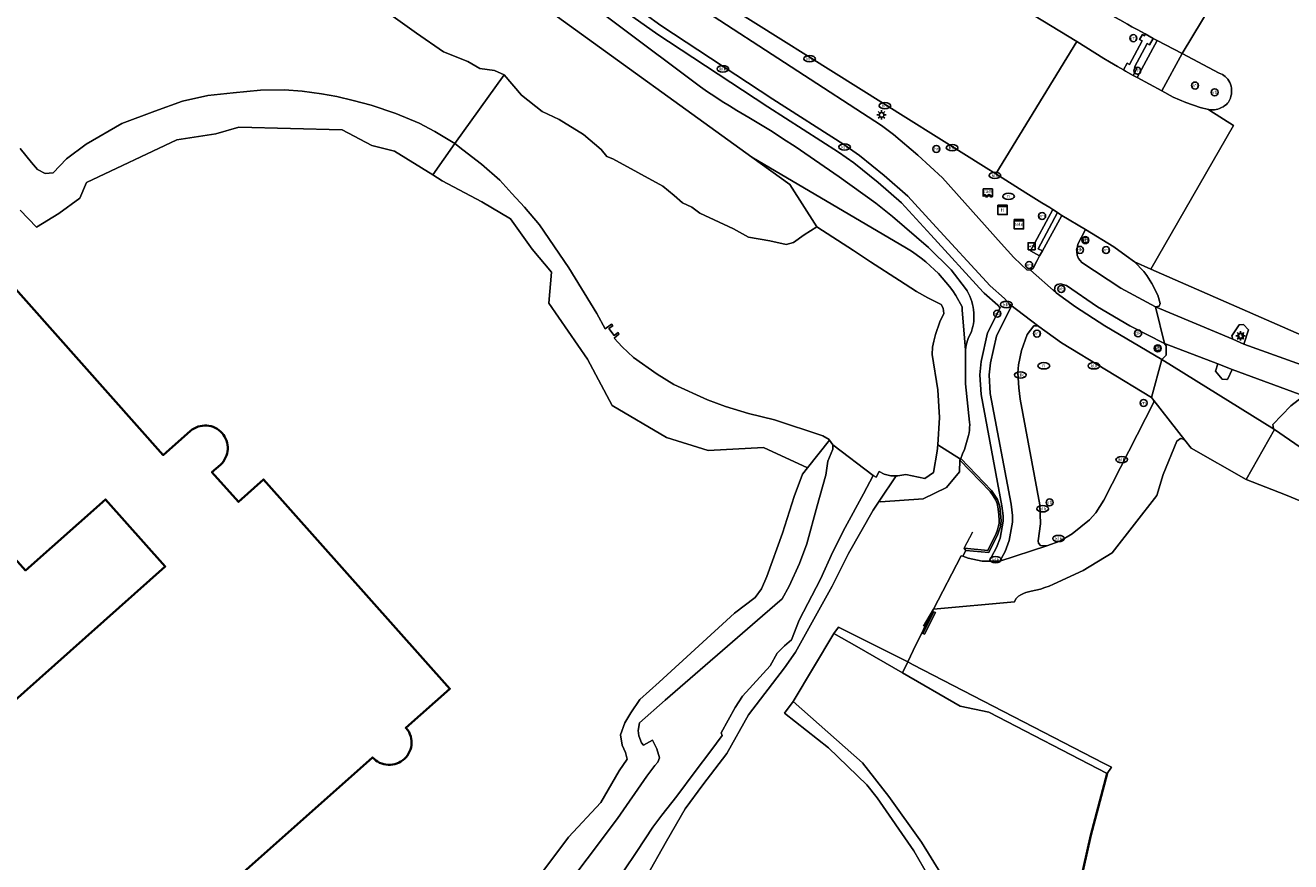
# Model space of a CAD drawing. Header units: metres. Extents: x 89394 to 92106, y 463550 to 466167.
# Tile 61 of 112: x 90767 to 90903, y 464585 to 464675. Entities that reach past the tile are written whole.
import ezdxf
from ezdxf.enums import TextEntityAlignment as Align

# ---------------------------------------------------------------- set-up
doc = ezdxf.new("R2010")
doc.units = ezdxf.units.M
for name, color, linetype, lineweight in [('B-PV-GK-BESCHOEIING-G', 253, 'OB-BESCHOEIING-BLOK', 35), ('B-PV-GR-BOUWLAND_BRAAKLIGGEND-GV', 200, 'Continuous', 13), ('B-PV-GW-TALUD_KRUIN-G', 90, 'Continuous', 18), ('B-PV-IE-MEUBILAIR-S', 7, 'Continuous', 25), ('B-PV-IE-TERREINAFSCHEIDING_KUNSTMATIG_HEKWERK-G', 20, 'IE-TERREINAFSCHEIDING_KUNSTMATIG-SO', 18), ('B-PV-IE-TERREINAFSCHEIDING_KUNSTMATIG_MUUR-G', 7, 'Continuous', 18), ('B-PV-IE-TERREINAFSCHEIDING_KUNSTMATIG_MUUR-GV', 7, 'Continuous', 18), ('B-PV-OG-BEBOUWING-GV', 7, 'Continuous', 35), ('B-PV-OG-TERREIN_ERF-GV', 50, 'Continuous', 18), ('B-PV-OG-TERREIN_OEVER-GV', 7, 'Continuous', 18), ('B-PV-OG-WATER_SLOOT-GV', 120, 'Continuous', 18), ('B-PV-OG-WEG-GV', 7, 'Continuous', 18), ('B-PV-VH-VERHARDING_ASFALT-GV', 210, 'Continuous', 18), ('B-PV-VH-VERHARDING_OPEN_TEGEL-GV', 90, 'Continuous', 18)]:
    doc.layers.add(name, color=color, linetype=linetype, lineweight=lineweight)
doc.styles.add('NLCS-ISO', font='NLCS-ISO.ttf')
doc.linetypes.add('IE-TERREINAFSCHEIDING_KUNSTMATIG-SO', pattern='A,4,[82,NLCS.SHX,S=0.75,R=90,X=0,Y=0],4,-2', length=10)
doc.linetypes.add('OB-BESCHOEIING-BLOK', pattern='A,6,-1,[152,NLCS.SHX,S=2,R=0,X=-1,Y=0]', length=7)

# ---------------------------------------------------------------- blocks, each defined once
blk = doc.blocks.new('SIE-MEUBILAIR_BORD_VERKEER-SO')
blk.add_lwpolyline([(-0.5625, -0.5625), (0.5625, -0.5625), (0.5625, 0.5625), (-0.5625, 0.5625)], close=True)
at = {"style": 'NLCS-ISO'}
blk.add_text('vb', height=0.75, dxfattribs=at).set_placement((0, 0), align=Align.MIDDLE_CENTER)
blk = doc.blocks.new('SIE-MEUBILAIR_BORD_WEGWIJZER-SO')
blk.add_lwpolyline([(-0.75, -0.75), (0.75, -0.75), (0.75, 0.75), (-0.75, 0.75)], close=True)
at = {"style": 'NLCS-ISO'}
blk.add_text('ww', height=0.75, dxfattribs=at).set_placement((0, 0.125), align=Align.MIDDLE_CENTER)
blk = doc.blocks.new('SIE-MEUBILAIR_KAST_TEL-SO')
for points in [[(-1, 1), (1, 1), (1, 0.84), (-1, 0.84)], [(-1, 0.76), (1, 0.76), (1, -1), (-1, -1)]]:
    blk.add_lwpolyline(points, close=True)
at = {"style": 'NLCS-ISO'}
blk.add_text('tl', height=0.75, dxfattribs=at).set_placement((0, 0), align=Align.MIDDLE_CENTER)
blk = doc.blocks.new('SIE-MEUBILAIR_KAST_TELECOM-SO')
for points in [[(-1, 1), (1, 1), (1, 0.84), (-1, 0.84)], [(-1, 0.76), (1, 0.76), (1, -1), (-1, -1)]]:
    blk.add_lwpolyline(points, close=True)
at = {"style": 'NLCS-ISO'}
blk.add_text('tele', height=0.75, dxfattribs=at).set_placement((0, 0), align=Align.MIDDLE_CENTER)
blk = doc.blocks.new('SIE-MEUBILAIR_PAAL_VRI-SO')
blk.add_circle((0, 0), 0.75)
at = {"style": 'NLCS-ISO'}
blk.add_text('vri', height=0.75, dxfattribs=at).set_placement((-0.08, 0.07), align=Align.MIDDLE_CENTER)
blk = doc.blocks.new('SIE-MEUBILAIR_PAAL_VERKEERSBORD-SO')
blk.add_circle((0, 0), 0.75)
at = {"style": 'NLCS-ISO'}
blk.add_text('vb', height=0.75, dxfattribs=at).set_placement((0, 0.07), align=Align.MIDDLE_CENTER)
blk = doc.blocks.new('SIE-MEUBILAIR_PAAL_LICHTMAST-SO')
for points in [[(-0.62, 0), (-1, 0)], [(-0.71, 0.71), (-0.44, 0.44)], [(0, 1), (0, 0.62)], [(0.44, 0.44), (0.71, 0.71)], [(1, 0), (0.62, 0)], [(-0.71, -0.71), (-0.44, -0.44)], [(0, -0.62), (0, -1)], [(0.44, -0.44), (0.71, -0.71)]]:
    blk.add_lwpolyline(points)
blk.add_circle((0, 0), 0.5)
blk = doc.blocks.new('SIE-MEUBILAIR_PAAL_HECTOMETER-SO')
blk.add_circle((0, 0), 0.75)
at = {"style": 'NLCS-ISO'}
blk.add_text('hm', height=0.75, dxfattribs=at).set_placement((0.16, 0.07), align=Align.MIDDLE_CENTER)
blk = doc.blocks.new('SIE-MEUBILAIR_PAAL_DRUKKNOPPAAL-SO')
blk.add_circle((0, 0), 0.75)
at = {"style": 'NLCS-ISO'}
blk.add_text('dk', height=0.75, dxfattribs=at).set_placement((0, 0.07), align=Align.MIDDLE_CENTER)
blk = doc.blocks.new('SIE-MEUBILAIR_PUT_KOLK-SO')
blk.add_ellipse((0, 0), major_axis=(1.25, 0), ratio=0.54)
at = {"style": 'NLCS-ISO'}
blk.add_text('klk', height=0.75, dxfattribs=at).set_placement((0.03, 0), align=Align.MIDDLE_CENTER)
blk = doc.blocks.new('SIE-MEUBILAIR_PUT_RIOOLPUT-SO')
blk.add_ellipse((0, 0), major_axis=(1.25, 0), ratio=0.54)
at = {"style": 'NLCS-ISO'}
blk.add_text('ri', height=0.75, dxfattribs=at).set_placement((-0.04, 0.07), align=Align.MIDDLE_CENTER)
blk = doc.blocks.new('SIE-MEUBILAIR_SENSOR_CAMERA-SO')
for p, q in [((1, 0.5), (-1, 0.5)), ((-1, 0.5), (-1, -1.125)), ((1, -1.125), (1, 0.5))]:
    blk.add_line(p, q)
for centre, start, end in [((-0.75, -1.0625), 36.869898, 143.130102), ((-0.75, -1.1875), 36.869898, 143.130102), ((-0.75, -1.3125), 36.869898, 143.130102), ((-0.25, -0.6875), 216.869898, 323.130102), ((-0.25, -0.8125), 216.869898, 323.130102), ((-0.25, -0.9375), 216.869898, 323.130102), ((0.25, -1.0625), 36.869898, 143.130102), ((0.25, -1.1875), 36.869898, 143.130102), ((0.25, -1.3125), 36.869898, 143.130102), ((0.75, -0.6875), 216.869898, 323.130102), ((0.75, -0.8125), 216.869898, 323.130102), ((0.75, -0.9375), 216.869898, 323.130102)]:
    blk.add_arc(centre, 0.3125, start, end)
at = {"style": 'NLCS-ISO'}
blk.add_text('cam', height=0.75, dxfattribs=at).set_placement((0, 0), align=Align.MIDDLE_CENTER)

msp = doc.modelspace()

# ---------------------------------------------------------------- linework, layer by layer
at = {"layer": 'B-PV-GK-BESCHOEIING-G', "flags": 128}
msp.add_lwpolyline([(90883.153, 464594.645), (90881.399, 464588.067), (90878.645, 464575.808), (90876.019, 464563.085), (90871.978, 464534.186)], dxfattribs=at)
at = {"layer": 'B-PV-GR-BOUWLAND_BRAAKLIGGEND-GV', "flags": 128}
for points in [[(90924.114, 464615.386), (90902.196, 464624.463), (90897.987, 464626.086), (90892.13, 464629.459), (90891.428, 464630.323), (90891.3, 464630.43), (90890.991, 464630.489), (90890.604, 464630.213), (90889.129, 464626.642), (90888.433, 464624.399), (90883.664, 464618.258), (90880.565, 464616.361), (90877.408, 464614.898), (90876.944, 464614.705), (90876.471, 464614.534), (90875.991, 464614.385), (90875.505, 464614.258), (90875.013, 464614.153), (90874.729, 464614.087), (90874.452, 464613.999), (90874.182, 464613.889), (90873.922, 464613.759), (90873.673, 464613.608), (90873.366, 464613.321), (90873.231, 464613.03), (90864.553, 464612.237), (90862.409, 464607.82), (90861.809, 464606.583), (90862.387, 464606.292), (90882.728, 464595.765), (90883.586, 464595.321), (90883.153, 464594.645), (90881.399, 464588.067), (90878.645, 464575.808)], [(90864.61, 464582.676), (90862.474, 464586.36), (90858.526, 464592.036), (90857.425, 464593.45), (90853.346, 464597.411), (90848.632, 464601.097), (90849.553, 464602.346), (90853.894, 464609.631), (90854.423, 464610.302), (90861.809, 464606.583), (90862.409, 464607.82), (90864.553, 464612.237), (90867.534, 464617.941), (90867.7, 464617.884), (90868.035, 464618.522), (90867.854, 464618.75), (90870.375, 464618.516), (90871.257, 464620.331), (90871.405, 464620.725), (90871.522, 464621.129), (90871.572, 464621.399), (90871.589, 464621.674), (90871.56, 464622.358), (90871.455, 464623.173), (90871.365, 464623.535), (90871.219, 464623.879), (90870.94, 464624.356), (90870.61, 464624.8), (90867.368, 464628.162), (90867.333, 464626.913), (90865.968, 464625.254), (90863.448, 464624.024), (90858.886, 464623.715), (90858.757, 464623.775), (90858.129, 464622.828), (90855.486, 464618.174), (90853.745, 464614.68), (90849.808, 464607.623), (90848.63, 464605.938), (90844.786, 464600.925), (90842.45, 464596.78), (90839.911, 464593.451), (90838.017, 464590.884), (90836.013, 464587.399), (90833.822, 464583.557)]]:
    msp.add_lwpolyline(points, dxfattribs=at)
msp.add_lwpolyline([(90863.612, 464609.549), (90863.434, 464609.639), (90864.601, 464611.954), (90864.779, 464611.864)], close=True, dxfattribs=at)
at = {"layer": 'B-PV-GW-TALUD_KRUIN-G', "flags": 128}
msp.add_lwpolyline([(90868.002, 464639.978), (90868.024, 464640.228), (90868.064, 464640.476), (90868.121, 464640.72), (90868.195, 464640.96), (90868.285, 464641.195), (90868.391, 464641.422), (90868.512, 464641.677), (90868.617, 464641.939), (90868.705, 464642.207), (90868.776, 464642.48), (90868.831, 464642.756), (90868.868, 464643.036), (90868.89, 464643.338), (90868.894, 464643.64), (90868.881, 464643.943), (90868.85, 464644.244), (90868.802, 464644.543), (90868.737, 464644.838), (90868.653, 464645.138), (90868.551, 464645.433), (90868.434, 464645.721), (90868.3, 464646.003), (90868.151, 464646.276), (90867.987, 464646.541), (90866.438, 464648.543), (90864.04, 464650.921), (90860.186, 464654.248), (90858.393, 464655.668), (90854.489, 464658.493), (90849.762, 464661.723), (90848.539, 464662.526), (90847.307, 464663.314), (90846.064, 464664.087), (90844.813, 464664.844), (90843.552, 464665.586), (90842.75, 464666.061), (90841.958, 464666.552), (90841.175, 464667.058), (90840.402, 464667.579), (90839.64, 464668.115), (90822.171, 464681.218)], dxfattribs=at)
at = {"layer": 'B-PV-IE-TERREINAFSCHEIDING_KUNSTMATIG_HEKWERK-G', "flags": 128}
for points in [[(90867.854, 464618.75), (90868.767, 464620.498)], [(90863.506, 464610.426), (90864.553, 464612.237)]]:
    msp.add_lwpolyline(points, dxfattribs=at)
at = {"layer": 'B-PV-IE-TERREINAFSCHEIDING_KUNSTMATIG_MUUR-G', "flags": 128}
for points in [[(90868.035, 464618.522), (90870.5, 464618.294), (90871.448, 464620.244), (90871.726, 464621.078), (90871.799, 464621.673), (90871.662, 464623.208), (90871.406, 464623.975), (90870.769, 464624.937), (90867.486, 464628.35)], [(90867.486, 464628.35), (90870.769, 464624.937), (90871.406, 464623.975), (90871.662, 464623.208), (90871.799, 464621.673), (90871.726, 464621.078), (90871.448, 464620.244), (90870.5, 464618.294), (90868.035, 464618.522)]]:
    msp.add_lwpolyline(points, dxfattribs=at)
at = {"layer": 'B-PV-IE-TERREINAFSCHEIDING_KUNSTMATIG_MUUR-GV', "flags": 128}
for points in [[(90867.438, 464628.273), (90867.368, 464628.162), (90870.61, 464624.8), (90870.94, 464624.356), (90871.219, 464623.879), (90871.365, 464623.535), (90871.455, 464623.173), (90871.56, 464622.358), (90871.589, 464621.674), (90871.572, 464621.399), (90871.522, 464621.129), (90871.405, 464620.725), (90871.257, 464620.331), (90870.375, 464618.516), (90867.854, 464618.75), (90868.035, 464618.522), (90870.5, 464618.294), (90871.448, 464620.244), (90871.726, 464621.078), (90871.799, 464621.673), (90871.662, 464623.208), (90871.406, 464623.975), (90870.769, 464624.937), (90867.486, 464628.35)], [(90864.601, 464611.954), (90863.434, 464609.639), (90863.612, 464609.549), (90864.779, 464611.864)]]:
    msp.add_lwpolyline(points, close=True, dxfattribs=at)
at = {"layer": 'B-PV-OG-BEBOUWING-GV', "flags": 128}
for points in [[(90770.497, 464566.047), (90804.577, 464596.375), (90804.744, 464596.205), (90804.927, 464596.052), (90805.125, 464595.918), (90805.334, 464595.805), (90805.555, 464595.713), (90805.783, 464595.644), (90806.017, 464595.597), (90806.254, 464595.575), (90806.492, 464595.575), (90806.73, 464595.6), (90806.963, 464595.648), (90807.191, 464595.72), (90807.41, 464595.813), (90807.619, 464595.928), (90807.815, 464596.063), (90807.997, 464596.217), (90808.163, 464596.389), (90808.311, 464596.576), (90808.439, 464596.777), (90808.547, 464596.99), (90808.633, 464597.212), (90808.697, 464597.442), (90808.737, 464597.677), (90808.753, 464597.915), (90808.746, 464598.153), (90808.715, 464598.39), (90808.661, 464598.622), (90808.584, 464598.847), (90808.484, 464599.064), (90808.364, 464599.27), (90808.138, 464599.524), (90812.85, 464603.72), (90792.918, 464626.103), (90790.229, 464623.709), (90787.41, 464626.875), (90788.321, 464627.687), (90788.484, 464627.854), (90788.63, 464628.037), (90788.758, 464628.232), (90788.867, 464628.439), (90788.955, 464628.655), (90789.021, 464628.879), (90789.066, 464629.109), (90789.088, 464629.341), (90789.088, 464629.575), (90789.066, 464629.807), (90789.021, 464630.037), (90788.954, 464630.26), (90788.865, 464630.477), (90788.757, 464630.684), (90788.628, 464630.879), (90788.482, 464631.061), (90788.319, 464631.228), (90788.14, 464631.379), (90787.948, 464631.511), (90787.743, 464631.624), (90787.529, 464631.718), (90787.307, 464631.79), (90787.079, 464631.84), (90786.847, 464631.868), (90786.613, 464631.873), (90786.38, 464631.856), (90786.15, 464631.817), (90785.925, 464631.755), (90785.706, 464631.672), (90785.497, 464631.568), (90785.299, 464631.445), (90785.113, 464631.303), (90782.199, 464628.71), (90761.877, 464651.547)], [(90747.534, 464638.783), (90767.477, 464616.372), (90776.016, 464623.971), (90782.418, 464616.777), (90750.572, 464588.437)]]:
    msp.add_lwpolyline(points, dxfattribs=at)
at = {"layer": 'B-PV-OG-TERREIN_ERF-GV', "flags": 128}
for points in [[(90821.734, 464582.744), (90825.54, 464587.844), (90829.001, 464591.557), (90830.942, 464594.951), (90831.81, 464596.181), (90831.639, 464596.892), (90831.271, 464597.681), (90831.078, 464598.777), (90831.572, 464600.06), (90832.194, 464601.124), (90833.16, 464602.55), (90835.236, 464604.431), (90843.301, 464611.8), (90845.491, 464613.468), (90846.186, 464614.391), (90846.728, 464615.738), (90848.419, 464620.35), (90849.663, 464624.279), (90850.566, 464626.674), (90851.094, 464627.343), (90846.384, 464629.535), (90840.466, 464629.215), (90836.031, 464630.585), (90830.209, 464634.013), (90827.582, 464638.975), (90823.445, 464644.969), (90823.701, 464648.291), (90821.637, 464650.735), (90819.33, 464653.989), (90816.28, 464655.817), (90812.037, 464658.058), (90811.013, 464658.696), (90806.924, 464661.241), (90804.503, 464661.822), (90801.345, 464663.524), (90790.273, 464663.793), (90787.829, 464663.078), (90783.666, 464662.442), (90773.997, 464657.88), (90773.269, 464656.212), (90771.045, 464654.553), (90768.641, 464653.111), (90766.893, 464654.927)], [(90761.877, 464651.547), (90782.199, 464628.71), (90785.113, 464631.303), (90785.299, 464631.445), (90785.497, 464631.568), (90785.706, 464631.672), (90785.925, 464631.755), (90786.15, 464631.817), (90786.38, 464631.856), (90786.613, 464631.873), (90786.847, 464631.868), (90787.079, 464631.84), (90787.307, 464631.79), (90787.529, 464631.718), (90787.743, 464631.624), (90787.948, 464631.511), (90788.14, 464631.379), (90788.319, 464631.228), (90788.482, 464631.061), (90788.628, 464630.879), (90788.757, 464630.684), (90788.865, 464630.477), (90788.954, 464630.26), (90789.021, 464630.037), (90789.066, 464629.807), (90789.088, 464629.575), (90789.088, 464629.341), (90789.066, 464629.109), (90789.021, 464628.879), (90788.955, 464628.655), (90788.867, 464628.439), (90788.758, 464628.232), (90788.63, 464628.037), (90788.484, 464627.854), (90788.321, 464627.687), (90787.41, 464626.875), (90790.229, 464623.709), (90792.918, 464626.103), (90812.85, 464603.72), (90808.138, 464599.524), (90808.364, 464599.27), (90808.484, 464599.064), (90808.584, 464598.847), (90808.661, 464598.622), (90808.715, 464598.39), (90808.746, 464598.153), (90808.753, 464597.915), (90808.737, 464597.677), (90808.697, 464597.442), (90808.633, 464597.212), (90808.547, 464596.99), (90808.439, 464596.777), (90808.311, 464596.576), (90808.163, 464596.389), (90807.997, 464596.217), (90807.815, 464596.063), (90807.619, 464595.928), (90807.41, 464595.813), (90807.191, 464595.72), (90806.963, 464595.648), (90806.73, 464595.6), (90806.492, 464595.575), (90806.254, 464595.575), (90806.017, 464595.597), (90805.783, 464595.644), (90805.555, 464595.713), (90805.334, 464595.805), (90805.125, 464595.918), (90804.927, 464596.052), (90804.744, 464596.205), (90804.577, 464596.375), (90770.497, 464566.047)], [(90750.572, 464588.437), (90782.418, 464616.777), (90776.016, 464623.971), (90767.477, 464616.372), (90747.534, 464638.783)]]:
    msp.add_lwpolyline(points, dxfattribs=at)
at = {"layer": 'B-PV-OG-TERREIN_OEVER-GV', "flags": 128}
for points in [[(90803.899, 464677.731), (90809.271, 464673.835), (90812.161, 464671.853), (90814.752, 464670.801), (90816.062, 464670.08), (90817.608, 464669.866), (90818.669, 464669.385), (90820.525, 464667.204), (90822.705, 464665.469), (90824.536, 464664.622), (90827.151, 464663), (90829.04, 464661.41), (90829.648, 464660.645), (90830.282, 464660.421), (90835.607, 464657.472), (90836.817, 464656.487), (90837.715, 464655.7), (90838.738, 464655.251), (90839.58, 464654.591), (90843.175, 464652.901), (90844.8, 464652.035), (90847.052, 464651.628), (90848.813, 464651.236), (90849.608, 464651.445), (90850.726, 464652.258), (90852.075, 464653.118), (90849.219, 464657.654), (90845.145, 464660.59), (90823.702, 464676.041)], [(90766.893, 464654.927), (90768.641, 464653.111), (90771.045, 464654.553), (90773.269, 464656.212), (90773.997, 464657.88), (90783.666, 464662.442), (90787.829, 464663.078), (90790.273, 464663.793), (90801.345, 464663.524), (90804.503, 464661.822), (90806.924, 464661.241), (90811.013, 464658.696), (90813.388, 464662.043), (90811.237, 464663.326), (90809.564, 464664.212), (90807.06, 464665.238), (90804.441, 464666.135), (90802.497, 464666.651), (90800.758, 464667.08), (90799.107, 464667.368), (90797.064, 464667.661), (90795.157, 464667.775), (90792.615, 464667.737), (90789.687, 464667.455), (90786.972, 464667.162), (90784.274, 464666.575), (90781.293, 464665.519), (90777.764, 464664.177), (90773.945, 464661.967), (90771.861, 464660.396), (90770.42, 464658.894), (90769.562, 464658.853), (90768.757, 464659.276), (90768.099, 464660.01), (90766.904, 464661.509)], [(90823.325, 464579.924), (90827.524, 464585.506), (90830.779, 464589.822), (90833.91, 464594.37), (90834.754, 464595.511), (90835.084, 464595.867), (90835.265, 464596.329), (90834.966, 464597.286), (90834.525, 464598.199), (90833.546, 464597.684), (90833.348, 464597.945), (90833.064, 464598.668), (90832.984, 464599.265), (90833.124, 464600.056), (90835.875, 464602.508), (90846.273, 464611.533), (90848.386, 464613.318), (90849.116, 464614.682), (90850.246, 464617.128), (90851.024, 464619.232), (90852.121, 464623.271), (90853.025, 464626.444), (90853.061, 464626.571), (90853.276, 464628.06), (90853.794, 464629.332), (90853.787, 464629.806), (90853.433, 464630.306), (90851.094, 464627.343), (90850.566, 464626.674), (90849.663, 464624.279), (90848.419, 464620.35), (90846.728, 464615.738), (90846.186, 464614.391), (90845.491, 464613.468), (90843.301, 464611.8), (90835.236, 464604.431), (90833.16, 464602.55), (90832.194, 464601.124), (90831.572, 464600.06), (90831.078, 464598.777), (90831.271, 464597.681), (90831.639, 464596.892), (90831.81, 464596.181), (90830.942, 464594.951), (90829.001, 464591.557), (90825.54, 464587.844), (90821.734, 464582.744)], [(90833.822, 464583.557), (90836.013, 464587.399), (90838.017, 464590.884), (90839.911, 464593.451), (90842.45, 464596.78), (90844.786, 464600.925), (90848.63, 464605.938), (90849.808, 464607.623), (90853.745, 464614.68), (90855.486, 464618.174), (90858.129, 464622.828), (90858.757, 464623.775), (90860.563, 464626.503), (90860.019, 464626.509), (90859.305, 464626.688), (90858.771, 464626.949), (90858.428, 464626.351), (90858.125, 464626.522), (90857.071, 464624.56), (90855.137, 464620.96), (90853.799, 464618.35), (90852.472, 464615.444), (90850.186, 464611.064), (90849.368, 464608.935), (90848.649, 464608.306), (90847.844, 464607.52), (90847.097, 464606.173), (90844.14, 464602.928), (90843.349, 464601.723), (90841.865, 464599.016), (90841.964, 464598.729), (90840.754, 464597.07), (90839.091, 464594.852), (90837.112, 464592.243), (90835.508, 464590.184), (90834.557, 464588.895), (90832.84, 464586.311), (90831.462, 464584.232)], [(90867.404, 464580.587), (90863.284, 464587.292), (90859.806, 464592.2), (90856.982, 464595.792), (90849.553, 464602.346), (90848.632, 464601.097), (90853.346, 464597.411), (90857.425, 464593.45), (90858.526, 464592.036), (90862.474, 464586.36), (90864.61, 464582.676)]]:
    msp.add_lwpolyline(points, dxfattribs=at)
for points in [[(90822.442, 464653.328), (90820.818, 464655.232), (90819.489, 464656.699), (90818.207, 464658.111), (90816.241, 464659.85), (90814.242, 464661.371), (90813.388, 464662.043), (90811.013, 464658.696), (90812.037, 464658.058), (90816.28, 464655.817), (90819.33, 464653.989), (90821.637, 464650.735), (90823.701, 464648.291), (90823.445, 464644.969), (90827.582, 464638.975), (90830.209, 464634.013), (90836.031, 464630.585), (90840.466, 464629.215), (90846.384, 464629.535), (90851.094, 464627.343), (90853.433, 464630.306), (90853.393, 464630.363), (90852.738, 464630.789), (90847.578, 464632.501), (90844.785, 464633.168), (90842.339, 464633.902), (90840.39, 464634.63), (90836.798, 464636.28), (90835, 464637.36), (90832.471, 464639.137), (90831.256, 464640.308), (90830.408, 464641.219), (90830.93, 464641.636), (90830.831, 464641.822), (90830.411, 464641.507), (90829.857, 464642.25), (90830.285, 464642.546), (90830.149, 464642.732), (90829.471, 464642.208), (90828.554, 464643.853), (90825.571, 464648.747)], [(90845.145, 464660.59), (90849.219, 464657.654), (90852.075, 464653.118), (90856.004, 464650.598), (90857.819, 464649.381), (90860.942, 464647.384), (90862.745, 464646.204), (90863.976, 464645.527), (90865.395, 464644.838), (90865.616, 464644.427), (90865.655, 464643.857), (90865.246, 464642.972), (90864.784, 464641.608), (90864.601, 464640.897), (90864.441, 464640.249), (90864.43, 464639.472), (90865.021, 464635.677), (90865.224, 464632.72), (90865.013, 464629.8), (90867.438, 464628.273), (90867.486, 464628.35), (90867.683, 464628.833), (90867.864, 464629.323), (90868.028, 464629.818), (90868.174, 464630.319), (90868.304, 464630.824), (90868.363, 464631.102), (90868.406, 464631.383), (90868.43, 464631.667), (90868.437, 464631.951), (90868.426, 464632.235), (90867.997, 464636.35), (90868.002, 464639.978), (90867.648, 464644.218), (90867.616, 464644.564), (90866.967, 464645.771), (90866.631, 464646.27), (90866.275, 464646.755), (90865.901, 464647.226), (90865.509, 464647.682), (90865.1, 464648.123), (90864.674, 464648.547), (90864.209, 464648.976), (90863.729, 464649.387), (90863.233, 464649.78), (90862.724, 464650.154), (90862.201, 464650.51), (90861.665, 464650.846)], [(90867.368, 464628.162), (90867.438, 464628.273), (90865.013, 464629.8), (90864.964, 464629.12), (90864.578, 464626.851), (90863.623, 464626.22), (90861.594, 464626.636), (90860.763, 464626.501), (90860.563, 464626.503), (90858.757, 464623.775), (90858.886, 464623.715), (90863.448, 464624.024), (90865.968, 464625.254), (90867.333, 464626.913)], [(90854.423, 464610.302), (90853.894, 464609.631), (90856.361, 464608.22), (90861.242, 464605.416), (90861.809, 464606.583)], [(90861.809, 464606.583), (90861.242, 464605.416), (90867.426, 464601.864), (90870.494, 464601.216), (90883.153, 464594.645), (90883.586, 464595.321), (90882.728, 464595.765), (90862.387, 464606.292)]]:
    msp.add_lwpolyline(points, close=True, dxfattribs=at)
at = {"layer": 'B-PV-OG-WATER_SLOOT-GV', "flags": 128}
for points in [[(90766.904, 464661.509), (90768.099, 464660.01), (90768.757, 464659.276), (90769.562, 464658.853), (90770.42, 464658.894), (90771.861, 464660.396), (90773.945, 464661.967), (90777.764, 464664.177), (90781.293, 464665.519), (90784.274, 464666.575), (90786.972, 464667.162), (90789.687, 464667.455), (90792.615, 464667.737), (90795.157, 464667.775), (90797.064, 464667.661), (90799.107, 464667.368), (90800.758, 464667.08), (90802.497, 464666.651), (90804.441, 464666.135), (90807.06, 464665.238), (90809.564, 464664.212), (90811.237, 464663.326), (90813.388, 464662.043), (90818.669, 464669.385), (90817.608, 464669.866), (90816.062, 464670.08), (90814.752, 464670.801), (90812.161, 464671.853), (90809.271, 464673.835), (90803.899, 464677.731)], [(90831.462, 464584.232), (90832.84, 464586.311), (90834.557, 464588.895), (90835.508, 464590.184), (90837.112, 464592.243), (90839.091, 464594.852), (90840.754, 464597.07), (90841.964, 464598.729), (90841.865, 464599.016), (90843.349, 464601.723), (90844.14, 464602.928), (90847.097, 464606.173), (90847.844, 464607.52), (90848.649, 464608.306), (90849.368, 464608.935), (90850.186, 464611.064), (90852.472, 464615.444), (90853.799, 464618.35), (90855.137, 464620.96), (90857.071, 464624.56), (90858.125, 464626.522), (90853.787, 464629.806), (90853.794, 464629.332), (90853.276, 464628.06), (90853.061, 464626.571), (90853.025, 464626.444), (90852.121, 464623.271), (90851.024, 464619.232), (90850.246, 464617.128), (90849.116, 464614.682), (90848.386, 464613.318), (90846.273, 464611.533), (90835.875, 464602.508), (90833.124, 464600.056), (90832.984, 464599.265), (90833.064, 464598.668), (90833.348, 464597.945), (90833.546, 464597.684), (90834.525, 464598.199), (90834.966, 464597.286), (90835.265, 464596.329), (90835.084, 464595.867), (90834.754, 464595.511), (90833.91, 464594.37), (90830.779, 464589.822), (90827.524, 464585.506), (90823.325, 464579.924)], [(90878.645, 464575.808), (90881.399, 464588.067), (90883.153, 464594.645), (90870.494, 464601.216), (90867.426, 464601.864), (90861.242, 464605.416), (90856.361, 464608.22), (90853.894, 464609.631), (90849.553, 464602.346), (90856.982, 464595.792), (90859.806, 464592.2), (90863.284, 464587.292), (90867.404, 464580.587)]]:
    msp.add_lwpolyline(points, dxfattribs=at)
msp.add_lwpolyline([(90860.942, 464647.384), (90857.819, 464649.381), (90856.004, 464650.598), (90852.075, 464653.118), (90850.726, 464652.258), (90849.608, 464651.445), (90848.813, 464651.236), (90847.052, 464651.628), (90844.8, 464652.035), (90843.175, 464652.901), (90839.58, 464654.591), (90838.738, 464655.251), (90837.715, 464655.7), (90836.817, 464656.487), (90835.607, 464657.472), (90830.282, 464660.421), (90829.648, 464660.645), (90829.04, 464661.41), (90827.151, 464663), (90824.536, 464664.622), (90822.705, 464665.469), (90820.525, 464667.204), (90818.669, 464669.385), (90813.388, 464662.043), (90814.242, 464661.371), (90816.241, 464659.85), (90818.207, 464658.111), (90819.489, 464656.699), (90820.818, 464655.232), (90822.442, 464653.328), (90825.571, 464648.747), (90828.554, 464643.853), (90829.471, 464642.208), (90830.149, 464642.732), (90830.285, 464642.546), (90829.857, 464642.25), (90830.411, 464641.507), (90830.831, 464641.822), (90830.93, 464641.636), (90830.408, 464641.219), (90831.256, 464640.308), (90832.471, 464639.137), (90835, 464637.36), (90836.798, 464636.28), (90840.39, 464634.63), (90842.339, 464633.902), (90844.785, 464633.168), (90847.578, 464632.501), (90852.738, 464630.789), (90853.393, 464630.363), (90853.433, 464630.306), (90853.787, 464629.806), (90858.125, 464626.522), (90858.428, 464626.351), (90858.771, 464626.949), (90859.305, 464626.688), (90860.019, 464626.509), (90860.563, 464626.503), (90860.763, 464626.501), (90861.594, 464626.636), (90863.623, 464626.22), (90864.578, 464626.851), (90864.964, 464629.12), (90865.013, 464629.8), (90865.224, 464632.72), (90865.021, 464635.677), (90864.43, 464639.472), (90864.441, 464640.249), (90864.601, 464640.897), (90864.784, 464641.608), (90865.246, 464642.972), (90865.655, 464643.857), (90865.616, 464644.427), (90865.395, 464644.838), (90863.976, 464645.527), (90862.745, 464646.204)], close=True, dxfattribs=at)
at = {"layer": 'B-PV-OG-WEG-GV', "flags": 128}
for points in [[(90822.171, 464681.218), (90839.64, 464668.115), (90840.402, 464667.579), (90841.175, 464667.058), (90841.958, 464666.552), (90842.75, 464666.061), (90843.552, 464665.586), (90844.813, 464664.844), (90846.064, 464664.087), (90847.307, 464663.314), (90848.539, 464662.526), (90849.762, 464661.723), (90854.489, 464658.493), (90858.393, 464655.668), (90860.186, 464654.248), (90864.04, 464650.921), (90866.438, 464648.543), (90867.987, 464646.541), (90868.151, 464646.276), (90868.3, 464646.003), (90868.434, 464645.721), (90868.551, 464645.433), (90868.653, 464645.138), (90868.737, 464644.838), (90868.802, 464644.543), (90868.85, 464644.244), (90868.881, 464643.943), (90868.894, 464643.64), (90868.89, 464643.338), (90868.868, 464643.036), (90868.831, 464642.756), (90868.776, 464642.48), (90868.705, 464642.207), (90868.617, 464641.939), (90868.512, 464641.677), (90868.391, 464641.422), (90868.285, 464641.195), (90868.195, 464640.96), (90868.121, 464640.72), (90868.064, 464640.476), (90868.024, 464640.228), (90868.002, 464639.978), (90867.997, 464636.35), (90868.426, 464632.235), (90868.437, 464631.951), (90868.43, 464631.667), (90868.406, 464631.383), (90868.363, 464631.102), (90868.304, 464630.824), (90868.174, 464630.319), (90868.028, 464629.818), (90867.864, 464629.323), (90867.683, 464628.833), (90867.486, 464628.35), (90870.769, 464624.937), (90871.406, 464623.975), (90871.662, 464623.208), (90871.799, 464621.673), (90871.726, 464621.078), (90871.448, 464620.244), (90870.5, 464618.294), (90868.035, 464618.522), (90867.7, 464617.884), (90868.27, 464617.69), (90869.78, 464617.353), (90870.525, 464617.352), (90870.769, 464617.835), (90871.31, 464618.811), (90871.679, 464619.825), (90871.999, 464621.634), (90872.019, 464622.202), (90871.883, 464623.295), (90869.646, 464635.19), (90869.529, 464637.31), (90869.658, 464638.719), (90870.339, 464641.78), (90871.68, 464644.483), (90871.451, 464644.756), (90869.967, 464646.046), (90869.885, 464646.126), (90864.271, 464652.259), (90861.135, 464655.685), (90858.658, 464657.863), (90856.042, 464659.964), (90854.42, 464661.113), (90846.834, 464665.956), (90834.861, 464673.846), (90834.826, 464673.87), (90831.468, 464676.29)], [(90823.702, 464676.041), (90845.145, 464660.59), (90861.665, 464650.846), (90862.201, 464650.51), (90862.724, 464650.154), (90863.233, 464649.78), (90863.729, 464649.387), (90864.209, 464648.976), (90864.674, 464648.547), (90865.1, 464648.123), (90865.509, 464647.682), (90865.901, 464647.226), (90866.275, 464646.755), (90866.631, 464646.27), (90866.967, 464645.771), (90867.616, 464644.564), (90867.648, 464644.218), (90868.002, 464639.978), (90868.024, 464640.228), (90868.064, 464640.476), (90868.121, 464640.72), (90868.195, 464640.96), (90868.285, 464641.195), (90868.391, 464641.422), (90868.512, 464641.677), (90868.617, 464641.939), (90868.705, 464642.207), (90868.776, 464642.48), (90868.831, 464642.756), (90868.868, 464643.036), (90868.89, 464643.338), (90868.894, 464643.64), (90868.881, 464643.943), (90868.85, 464644.244), (90868.802, 464644.543), (90868.737, 464644.838), (90868.653, 464645.138), (90868.551, 464645.433), (90868.434, 464645.721), (90868.3, 464646.003), (90868.151, 464646.276), (90867.987, 464646.541), (90866.438, 464648.543), (90864.04, 464650.921), (90860.186, 464654.248), (90858.393, 464655.668), (90854.489, 464658.493), (90849.762, 464661.723), (90848.539, 464662.526), (90847.307, 464663.314), (90846.064, 464664.087), (90844.813, 464664.844), (90843.552, 464665.586), (90842.75, 464666.061), (90841.958, 464666.552), (90841.175, 464667.058), (90840.402, 464667.579), (90839.64, 464668.115), (90822.171, 464681.218)], [(90831.468, 464676.29), (90834.826, 464673.87), (90834.861, 464673.846), (90846.834, 464665.956), (90854.42, 464661.113), (90856.042, 464659.964), (90858.658, 464657.863), (90861.135, 464655.685), (90864.271, 464652.259), (90869.885, 464646.126), (90869.967, 464646.046), (90871.451, 464644.756), (90871.68, 464644.483), (90870.339, 464641.78), (90869.658, 464638.719), (90869.529, 464637.31), (90869.646, 464635.19), (90871.883, 464623.295), (90872.019, 464622.202), (90871.999, 464621.634), (90871.679, 464619.825), (90871.31, 464618.811), (90870.769, 464617.835), (90870.525, 464617.352), (90871.644, 464617.35), (90872.223, 464618.395), (90872.649, 464619.565), (90872.996, 464621.529), (90873.021, 464622.247), (90872.871, 464623.449), (90870.641, 464635.31), (90870.532, 464637.292), (90870.648, 464638.564), (90871.289, 464641.444), (90872.821, 464644.532), (90872.678, 464644.849), (90872.167, 464645.459), (90870.623, 464646.801), (90864.469, 464653.524), (90861.836, 464656.4), (90859.302, 464658.629), (90856.645, 464660.762), (90854.979, 464661.943), (90847.372, 464666.799), (90835.411, 464674.681), (90832.052, 464677.101)]]:
    msp.add_lwpolyline(points, dxfattribs=at)
for points in [[(90888.116, 464634.548), (90887.865, 464634.868), (90878.253, 464640.732), (90875.844, 464642.471), (90875.706, 464642.543), (90875.301, 464642.539), (90874.575, 464641.617), (90873.974, 464639.908), (90873.659, 464638.357), (90873.601, 464637.52), (90873.683, 464635.9), (90873.843, 464634.712), (90875.926, 464623.379), (90876.001, 464621.366), (90875.761, 464619.553), (90875.8, 464619.305), (90876.025, 464619.037), (90876.701, 464619.006), (90878.09, 464619.515), (90879.395, 464620.293), (90881.24, 464621.797), (90881.915, 464622.533), (90882.787, 464623.891), (90888.132, 464634.371)], [(90907.713, 464633.702), (90904.353, 464634.973), (90904.038, 464634.958), (90902.794, 464633.973), (90900.847, 464631.971), (90900.915, 464631.557), (90901.022, 464631.436), (90904.229, 464629.254), (90905.038, 464628.9), (90905.499, 464629.162), (90907.492, 464632.353), (90907.866, 464633.407)]]:
    msp.add_lwpolyline(points, close=True, dxfattribs=at)
at = {"layer": 'B-PV-VH-VERHARDING_ASFALT-GV', "flags": 128}
for points in [[(90843.975, 464695.481), (90834.513, 464681.977), (90842.906, 464676.545), (90870.197, 464659.445), (90871.233, 464658.803), (90879.893, 464672.942), (90858.093, 464686.254), (90850.363, 464691.252)], [(90896.648, 464680.819), (90891.64, 464683.438), (90890.65, 464683.384), (90890.393, 464683.386), (90890.298, 464683.387), (90887.68, 464683.537), (90884.71, 464684.248), (90884.326, 464684.376), (90883.943, 464684.511), (90883.564, 464684.652), (90883.187, 464684.8), (90882.812, 464684.955), (90880.971, 464685.767), (90876.951, 464679.421), (90884.476, 464675.29), (90885.322, 464674.827), (90885.79, 464674.543), (90886.353, 464674.228), (90887.215, 464673.759), (90888.046, 464673.295), (90888.499, 464673.056), (90891.155, 464671.669)], [(90893.966, 464665.671), (90893.078, 464665.889), (90891.55, 464666.417), (90890.196, 464667.003), (90888.993, 464667.676), (90886.359, 464669.092), (90885.906, 464669.33), (90885.111, 464669.793), (90884.88, 464669.928), (90884.251, 464670.295), (90883.404, 464670.773), (90882.791, 464671.128), (90879.893, 464672.942), (90871.233, 464658.803), (90874.447, 464656.76), (90875.301, 464656.224), (90876.145, 464655.704), (90877.023, 464655.19), (90877.321, 464654.995), (90877.833, 464654.661), (90878.093, 464654.491), (90878.281, 464654.356), (90880.836, 464652.833), (90883.851, 464650.994), (90885.151, 464650.036), (90886.043, 464649.379), (90887.794, 464648.615), (90896.634, 464663.973), (90894.101, 464665.585)], [(90891.155, 464671.669), (90888.499, 464673.056), (90886.359, 464669.092), (90888.993, 464667.676)], [(90880.836, 464652.833), (90878.281, 464654.356), (90876.384, 464650.869), (90876.207, 464650.546), (90875.914, 464650.014), (90875.642, 464649.519), (90875.211, 464648.717), (90874.935, 464648.486), (90877.679, 464646.056), (90877.494, 464646.378), (90877.586, 464646.785), (90877.807, 464646.97), (90878.129, 464647.035), (90878.805, 464646.855), (90882.097, 464644.575), (90885.565, 464642.543), (90889.275, 464640.641), (90888.301, 464644.559), (90884.61, 464646.564), (90880.421, 464649.33), (90880.072, 464649.738), (90879.94, 464650.085), (90879.903, 464650.501), (90880.004, 464651.262)], [(90887.794, 464648.615), (90886.043, 464649.379), (90887.066, 464648.358), (90887.389, 464647.911), (90887.924, 464647.079), (90888.567, 464645.831), (90888.79, 464644.93), (90888.683, 464644.644), (90888.301, 464644.559), (90896.562, 464641.11), (90896.456, 464641.462), (90897.247, 464642.637), (90897.719, 464642.698), (90898.266, 464642.11), (90897.762, 464640.586), (90909.571, 464636.323), (90909.459, 464636.514), (90909.435, 464636.784), (90909.655, 464637.087), (90910.993, 464637.395), (90913.103, 464637.509)], [(90875.844, 464642.471), (90872.678, 464644.849), (90872.821, 464644.532), (90871.289, 464641.444), (90870.648, 464638.564), (90870.532, 464637.292), (90870.641, 464635.31), (90872.871, 464623.449), (90873.021, 464622.247), (90872.996, 464621.529), (90872.649, 464619.565), (90872.223, 464618.395), (90871.644, 464617.35), (90876.701, 464619.006), (90876.025, 464619.037), (90875.8, 464619.305), (90875.761, 464619.553), (90876.001, 464621.366), (90875.926, 464623.379), (90873.843, 464634.712), (90873.683, 464635.9), (90873.601, 464637.52), (90873.659, 464638.357), (90873.974, 464639.908), (90874.575, 464641.617), (90875.301, 464642.539), (90875.706, 464642.543)], [(90896.518, 464637.852), (90896.055, 464636.881), (90895.95, 464636.81), (90895.45, 464636.818), (90894.738, 464637.703), (90894.962, 464638.466), (90889.275, 464640.641), (90889.435, 464640.413), (90889.463, 464639.401), (90888.978, 464638.93), (90901.022, 464631.436), (90900.915, 464631.557), (90900.847, 464631.971), (90902.794, 464633.973), (90904.038, 464634.958), (90904.353, 464634.973)], [(90888.978, 464638.93), (90887.865, 464634.868), (90888.116, 464634.548), (90891.428, 464630.323), (90892.13, 464629.459), (90897.987, 464626.086), (90901.022, 464631.436)], [(90888.433, 464624.399), (90889.129, 464626.642), (90890.604, 464630.213), (90890.991, 464630.489), (90891.3, 464630.43), (90891.428, 464630.323), (90888.116, 464634.548), (90888.132, 464634.371), (90882.787, 464623.891), (90881.915, 464622.533), (90881.24, 464621.797), (90879.395, 464620.293), (90878.09, 464619.515), (90876.701, 464619.006), (90871.644, 464617.35), (90870.525, 464617.352), (90869.78, 464617.353), (90868.27, 464617.69), (90867.7, 464617.884), (90867.534, 464617.941), (90864.553, 464612.237), (90873.231, 464613.03), (90873.366, 464613.321), (90873.673, 464613.608), (90873.922, 464613.759), (90874.182, 464613.889), (90874.452, 464613.999), (90874.729, 464614.087), (90875.013, 464614.153), (90875.505, 464614.258), (90875.991, 464614.385), (90876.471, 464614.534), (90876.944, 464614.705), (90877.408, 464614.898), (90880.565, 464616.361), (90883.664, 464618.258)]]:
    msp.add_lwpolyline(points, close=True, dxfattribs=at)
for points in [[(90896.648, 464680.819), (90891.155, 464671.669), (90895.115, 464669.584), (90895.289, 464669.51), (90895.456, 464669.42), (90895.615, 464669.316), (90895.763, 464669.199), (90895.901, 464669.069), (90896.027, 464668.927), (90896.149, 464668.758), (90896.251, 464668.577), (90896.332, 464668.385), (90896.389, 464668.184), (90896.424, 464667.979), (90896.439, 464667.759), (90896.436, 464667.539), (90896.415, 464667.32), (90896.376, 464667.104), (90896.32, 464666.891), (90896.264, 464666.741), (90896.192, 464666.599), (90896.104, 464666.466), (90896.002, 464666.343), (90895.886, 464666.233), (90895.718, 464666.102), (90895.54, 464665.984), (90895.353, 464665.881), (90895.159, 464665.794), (90894.958, 464665.722), (90894.779, 464665.675), (90894.597, 464665.646), (90894.413, 464665.633), (90894.228, 464665.637), (90894.045, 464665.658), (90893.966, 464665.671), (90894.101, 464665.585), (90896.634, 464663.973), (90887.794, 464648.615), (90913.103, 464637.509)], [(90832.052, 464677.101), (90835.411, 464674.681), (90847.372, 464666.799), (90854.979, 464661.943), (90856.645, 464660.762), (90859.302, 464658.629), (90861.836, 464656.4), (90864.469, 464653.524), (90870.623, 464646.801), (90872.167, 464645.459), (90872.678, 464644.849), (90875.844, 464642.471), (90878.253, 464640.732), (90887.865, 464634.868), (90888.978, 464638.93), (90882.887, 464642.534), (90879.733, 464644.569), (90877.679, 464646.056), (90874.935, 464648.486), (90874.549, 464648.528), (90873.913, 464649.12), (90873.164, 464649.838), (90871.809, 464651.332), (90865.532, 464658.367), (90862.886, 464660.797), (90860.299, 464663), (90859.003, 464663.969), (90839.698, 464676.522)], [(90909.571, 464636.323), (90897.762, 464640.586), (90896.562, 464641.11), (90888.301, 464644.559), (90889.275, 464640.641), (90894.962, 464638.466), (90896.518, 464637.852), (90904.353, 464634.973)], [(90904.229, 464629.254), (90901.022, 464631.436), (90897.987, 464626.086), (90902.196, 464624.463), (90924.114, 464615.386)]]:
    msp.add_lwpolyline(points, dxfattribs=at)
at = {"layer": 'B-PV-VH-VERHARDING_OPEN_TEGEL-GV', "flags": 128}
for points in [[(90845.41, 464697.528), (90843.975, 464695.481), (90850.363, 464691.252), (90858.093, 464686.254), (90879.893, 464672.942), (90882.791, 464671.128), (90883.404, 464670.773), (90884.251, 464670.295), (90884.88, 464669.928), (90885.261, 464670.643), (90885.516, 464670.501), (90886.874, 464673.026), (90886.609, 464673.172), (90886.898, 464673.696), (90887.124, 464673.579), (90887.215, 464673.759), (90886.353, 464674.228), (90885.79, 464674.543), (90885.322, 464674.827), (90884.476, 464675.29), (90876.951, 464679.421), (90857.546, 464690.33), (90852.543, 464693.252)], [(90888.046, 464673.295), (90887.215, 464673.759), (90887.124, 464673.579), (90886.898, 464673.696), (90886.609, 464673.172), (90886.874, 464673.026), (90885.516, 464670.501), (90885.261, 464670.643), (90884.88, 464669.928), (90885.111, 464669.793), (90885.906, 464669.33), (90886.315, 464670.063), (90886.054, 464670.206), (90887.403, 464672.725), (90887.663, 464672.583)], [(90888.499, 464673.056), (90888.046, 464673.295), (90887.663, 464672.583), (90887.403, 464672.725), (90886.054, 464670.206), (90886.315, 464670.063), (90885.906, 464669.33), (90886.359, 464669.092)], [(90891.155, 464671.669), (90888.993, 464667.676), (90890.196, 464667.003), (90891.55, 464666.417), (90893.078, 464665.889), (90893.966, 464665.671), (90894.045, 464665.658), (90894.228, 464665.637), (90894.413, 464665.633), (90894.597, 464665.646), (90894.779, 464665.675), (90894.958, 464665.722), (90895.159, 464665.794), (90895.353, 464665.881), (90895.54, 464665.984), (90895.718, 464666.102), (90895.886, 464666.233), (90896.002, 464666.343), (90896.104, 464666.466), (90896.192, 464666.599), (90896.264, 464666.741), (90896.32, 464666.891), (90896.376, 464667.104), (90896.415, 464667.32), (90896.436, 464667.539), (90896.439, 464667.759), (90896.424, 464667.979), (90896.389, 464668.184), (90896.332, 464668.385), (90896.251, 464668.577), (90896.149, 464668.758), (90896.027, 464668.927), (90895.901, 464669.069), (90895.763, 464669.199), (90895.615, 464669.316), (90895.456, 464669.42), (90895.289, 464669.51), (90895.115, 464669.584)], [(90877.833, 464654.661), (90877.321, 464654.995), (90874.933, 464650.556), (90875.914, 464650.014), (90876.207, 464650.546), (90875.744, 464650.784)], [(90878.281, 464654.356), (90878.093, 464654.491), (90877.833, 464654.661), (90875.744, 464650.784), (90876.207, 464650.546), (90876.384, 464650.869)], [(90886.043, 464649.379), (90885.151, 464650.036), (90883.851, 464650.994), (90880.836, 464652.833), (90880.004, 464651.262), (90879.903, 464650.501), (90879.94, 464650.085), (90880.072, 464649.738), (90880.421, 464649.33), (90884.61, 464646.564), (90888.301, 464644.559), (90888.683, 464644.644), (90888.79, 464644.93), (90888.567, 464645.831), (90887.924, 464647.079), (90887.389, 464647.911), (90887.066, 464648.358)], [(90877.679, 464646.056), (90879.733, 464644.569), (90882.887, 464642.534), (90888.978, 464638.93), (90889.463, 464639.401), (90889.435, 464640.413), (90889.275, 464640.641), (90885.565, 464642.543), (90882.097, 464644.575), (90878.805, 464646.855), (90878.129, 464647.035), (90877.807, 464646.97), (90877.586, 464646.785), (90877.494, 464646.378)], [(90896.562, 464641.11), (90897.762, 464640.586), (90898.266, 464642.11), (90897.719, 464642.698), (90897.247, 464642.637), (90896.456, 464641.462)], [(90896.518, 464637.852), (90894.962, 464638.466), (90894.738, 464637.703), (90895.45, 464636.818), (90895.95, 464636.81), (90896.055, 464636.881)]]:
    msp.add_lwpolyline(points, close=True, dxfattribs=at)
msp.add_lwpolyline([(90839.698, 464676.522), (90859.003, 464663.969), (90860.299, 464663), (90862.886, 464660.797), (90865.532, 464658.367), (90871.809, 464651.332), (90873.164, 464649.838), (90873.913, 464649.12), (90874.549, 464648.528), (90874.935, 464648.486), (90875.211, 464648.717), (90875.642, 464649.519), (90875.914, 464650.014), (90874.933, 464650.556), (90877.321, 464654.995), (90877.023, 464655.19), (90876.145, 464655.704), (90875.301, 464656.224), (90874.447, 464656.76), (90871.233, 464658.803), (90870.197, 464659.445), (90842.906, 464676.545)], dxfattribs=at)

# ---------------------------------------------------------------- block references
at = {"layer": 'B-PV-IE-MEUBILAIR-S', "xscale": 0.5, "yscale": 0.5, "zscale": 0.5}
for name, p in [('SIE-MEUBILAIR_PAAL_VRI-SO', (90885.943, 464673.313)), ('SIE-MEUBILAIR_PUT_KOLK-SO', (90851.313, 464671.116)), ('SIE-MEUBILAIR_PUT_KOLK-SO', (90842.039, 464670.028)), ('SIE-MEUBILAIR_PAAL_VRI-SO', (90886.368, 464669.828)), ('SIE-MEUBILAIR_PAAL_VRI-SO', (90892.539, 464668.246)), ('SIE-MEUBILAIR_PAAL_VERKEERSBORD-SO', (90894.633, 464667.519)), ('SIE-MEUBILAIR_PAAL_LICHTMAST-SO', (90859.011, 464665.098)), ('SIE-MEUBILAIR_PUT_KOLK-SO', (90859.364, 464666.089)), ('SIE-MEUBILAIR_PUT_KOLK-SO', (90855.051, 464661.676)), ('SIE-MEUBILAIR_PAAL_HECTOMETER-SO', (90864.87, 464661.459)), ('SIE-MEUBILAIR_PUT_KOLK-SO', (90866.56, 464661.594)), ('SIE-MEUBILAIR_PUT_KOLK-SO', (90871.134, 464658.63)), ('SIE-MEUBILAIR_SENSOR_CAMERA-SO', (90870.383, 464656.952)), ('SIE-MEUBILAIR_PUT_RIOOLPUT-SO', (90872.592, 464656.385)), ('SIE-MEUBILAIR_KAST_TEL-SO', (90871.956, 464654.933)), ('SIE-MEUBILAIR_PAAL_VRI-SO', (90876.18, 464654.286)), ('SIE-MEUBILAIR_KAST_TELECOM-SO', (90873.692, 464653.409)), ('SIE-MEUBILAIR_PAAL_VRI-SO', (90880.811, 464651.705)), ('SIE-MEUBILAIR_BORD_VERKEER-SO', (90880.811, 464651.705)), ('SIE-MEUBILAIR_BORD_WEGWIJZER-SO', (90875.056, 464651.054)), ('SIE-MEUBILAIR_PAAL_DRUKKNOPPAAL-SO', (90880.23, 464650.665)), ('SIE-MEUBILAIR_PAAL_VRI-SO', (90883.021, 464650.645)), ('SIE-MEUBILAIR_PAAL_VRI-SO', (90874.795, 464649.047)), ('SIE-MEUBILAIR_PAAL_VERKEERSBORD-SO', (90878.231, 464646.479)), ('SIE-MEUBILAIR_PUT_KOLK-SO', (90872.351, 464644.818)), ('SIE-MEUBILAIR_PAAL_VERKEERSBORD-SO', (90871.378, 464643.838)), ('SIE-MEUBILAIR_PAAL_VRI-SO', (90875.631, 464641.707)), ('SIE-MEUBILAIR_PAAL_DRUKKNOPPAAL-SO', (90886.449, 464641.735)), ('SIE-MEUBILAIR_PAAL_LICHTMAST-SO', (90897.411, 464641.455)), ('SIE-MEUBILAIR_BORD_VERKEER-SO', (90897.411, 464641.455)), ('SIE-MEUBILAIR_PAAL_VRI-SO', (90888.542, 464640.131)), ('SIE-MEUBILAIR_BORD_VERKEER-SO', (90888.542, 464640.131)), ('SIE-MEUBILAIR_PUT_RIOOLPUT-SO', (90876.365, 464638.266)), ('SIE-MEUBILAIR_PUT_KOLK-SO', (90881.721, 464638.264)), ('SIE-MEUBILAIR_PUT_KOLK-SO', (90873.849, 464637.29)), ('SIE-MEUBILAIR_PAAL_VRI-SO', (90887.035, 464634.286)), ('SIE-MEUBILAIR_PUT_KOLK-SO', (90884.701, 464628.231)), ('SIE-MEUBILAIR_PAAL_VERKEERSBORD-SO', (90876.978, 464623.65)), ('SIE-MEUBILAIR_PUT_KOLK-SO', (90876.244, 464622.971)), ('SIE-MEUBILAIR_PUT_KOLK-SO', (90877.935, 464619.79)), ('SIE-MEUBILAIR_PUT_KOLK-SO', (90871.207, 464617.521))]:
    msp.add_blockref(name, p, dxfattribs=at)

doc.saveas('drawing.dxf')
